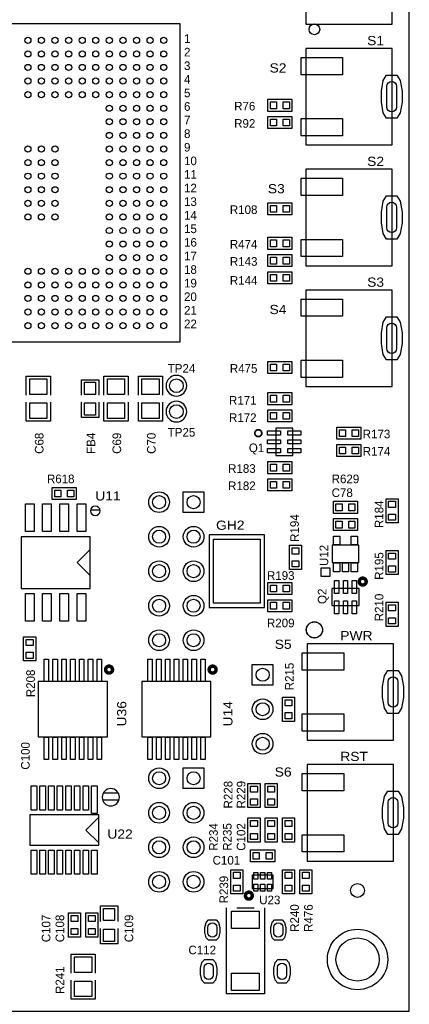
# Model space of a CAD drawing. Extents: x -13981 to 19531, y -9981 to 12034.
# Tile 7 of 16: x -1287 to 2100, y -2598 to 5961. Entities that reach past the tile are written whole.
import ezdxf

# ---------------------------------------------------------------- set-up
doc = ezdxf.new("R2010")
doc.units = 0
doc.header["$MEASUREMENT"] = 0
doc.layers.get('0').update_dxf_attribs({"color": 1, "linetype": 'CONTINUOUS'})
doc.layers.add('1', color=3, linetype='CONTINUOUS')

# ---------------------------------------------------------------- blocks, each defined once
blk = doc.blocks.new('FIGURE_CIRCLE')
blk.add_circle((0, 0), 0.5)
blk = doc.blocks.new('FIGURE_SQUARE')
blk.add_lwpolyline([(-0.5, -0.5), (-0.5, 0.5), (0.5, 0.5), (0.5, -0.5)], close=True)
blk = doc.blocks.new('FIGURE_OBLONG')
blk.add_lwpolyline([(-0.5, -0.125), (-0.5, 0.125), (-0.416, 0.375), (-0.25, 0.5), (0.25, 0.5), (0.416, 0.375), (0.5, 0.125), (0.5, -0.125), (0.416, -0.375), (0.25, -0.5), (-0.25, -0.5), (-0.416, -0.375)], close=True)

msp = doc.modelspace()

# ---------------------------------------------------------------- linework, layer by layer
at = {"layer": '1'}
for points in [[(-10500, -2658.0002), (2100, -2658.0002), (2100, 9941.9998), (-10500, 9941.9998)], [(1950, 5922.7078), (1950, 6761.2918), (1200, 6761.2918), (1200, 5922.7078)], [(106.89, 5923.8898), (-2656.89, 5923.8898), (-2656.89, 3160.1098), (106.89, 3160.1098)], [(1950, 4872.7078), (1950, 5711.2918), (1200, 5711.2918), (1200, 4872.7078)], [(870, 5269.4998), (1080, 5269.4998), (1080, 5164.4998), (870, 5164.4998)], [(1080, 5014.4998), (870, 5014.4998), (870, 5119.4998), (1080, 5119.4998)], [(1950, 3822.7078), (1950, 4661.2918), (1200, 4661.2918), (1200, 3822.7078)], [(1080, 4264.4998), (870, 4264.4998), (870, 4369.4998), (1080, 4369.4998)], [(1080, 3964.4998), (870, 3964.4998), (870, 4069.4998), (1080, 4069.4998)], [(870, 3919.4998), (1080, 3919.4998), (1080, 3814.4998), (870, 3814.4998)], [(870, 3769.4998), (1080, 3769.4998), (1080, 3664.4998), (870, 3664.4998)], [(1950, 2772.7078), (1950, 3611.2918), (1200, 3611.2918), (1200, 2772.7078)], [(1080, 2884.4998), (870, 2884.4998), (870, 2989.4998), (1080, 2989.4998)], [(1080, 2614.4998), (870, 2614.4998), (870, 2719.4998), (1080, 2719.4998)], [(870, 2569.4998), (1080, 2569.4998), (1080, 2464.4998), (870, 2464.4998)], [(1086.33, 2173.8898), (1086.33, 2410.1098), (938.67, 2410.1098), (938.67, 2173.8898)], [(1680, 2314.4998), (1470, 2314.4998), (1470, 2419.4998), (1680, 2419.4998)], [(1680, 2164.4998), (1470, 2164.4998), (1470, 2269.4998), (1680, 2269.4998)], [(1080, 2014.4998), (870, 2014.4998), (870, 2119.4998), (1080, 2119.4998)], [(1080, 1864.4998), (870, 1864.4998), (870, 1969.4998), (1080, 1969.4998)], [(-1005, 1894.4998), (-795, 1894.4998), (-795, 1789.4998), (-1005, 1789.4998)], [(1650, 1669.4998), (1440, 1669.4998), (1440, 1774.4998), (1650, 1774.4998)], [(1897.5, 1586.9998), (1897.5, 1796.9998), (2002.5, 1796.9998), (2002.5, 1586.9998)], [(1440, 1624.4998), (1650, 1624.4998), (1650, 1519.4998), (1440, 1519.4998)], [(-1275, 1466.9998), (-1275, 1016.9998), (-675, 1016.9998), (-675, 1466.9998)], [(360, 851.9998), (840, 851.9998), (840, 1481.9998), (360, 1481.9998)], [(1057.5, 1181.9998), (1057.5, 1391.9998), (1162.5, 1391.9998), (1162.5, 1181.9998)], [(1428, 1241.3998), (1662, 1241.3998), (1662, 1392.5998), (1428, 1392.5998)], [(1897.5, 1136.9998), (1897.5, 1346.9998), (2002.5, 1346.9998), (2002.5, 1136.9998)], [(1335, 1121.9998), (1335, 1196.9998), (1410, 1196.9998), (1410, 1121.9998)], [(1080, 964.4998), (870, 964.4998), (870, 1069.4998), (1080, 1069.4998)], [(1426.89, 868.1698), (1663.11, 868.1698), (1663.11, 1015.8298), (1426.89, 1015.8298)], [(1080, 814.4998), (870, 814.4998), (870, 919.4998), (1080, 919.4998)], [(1897.5, 686.9998), (1897.5, 896.9998), (2002.5, 896.9998), (2002.5, 686.9998)], [(-1147.5, 596.9998), (-1147.5, 386.9998), (-1252.5, 386.9998), (-1252.5, 596.9998)], [(1961.22, -302.2922), (1961.22, 536.2918), (1211.22, 536.2918), (1211.22, -302.2922)], [(-1125, 206.9998), (-1125, -273.0002), (-525, -273.0002), (-525, 206.9998)], [(-225, 206.9998), (-225, -273.0002), (375, -273.0002), (375, 206.9998)], [(997.5, -138.0002), (997.5, 71.9998), (1102.5, 71.9998), (1102.5, -138.0002)], [(1961.22, -1352.2922), (1961.22, -513.7082), (1211.22, -513.7082), (1211.22, -1352.2922)], [(802.5, -678.0002), (802.5, -888.0002), (697.5, -888.0002), (697.5, -678.0002)], [(847.5, -888.0002), (847.5, -678.0002), (952.5, -678.0002), (952.5, -888.0002)], [(-600, -951.9002), (-1200, -951.9002), (-1200, -1214.1002), (-600, -1214.1002)], [(697.5, -1188.0002), (697.5, -978.0002), (802.5, -978.0002), (802.5, -1188.0002)], [(847.5, -1188.0002), (847.5, -978.0002), (952.5, -978.0002), (952.5, -1188.0002)], [(1102.5, -978.0002), (1102.5, -1188.0002), (997.5, -1188.0002), (997.5, -978.0002)], [(720, -1255.5002), (930, -1255.5002), (930, -1360.5002), (720, -1360.5002)], [(652.5, -1428.0002), (652.5, -1638.0002), (547.5, -1638.0002), (547.5, -1428.0002)], [(1102.5, -1428.0002), (1102.5, -1638.0002), (997.5, -1638.0002), (997.5, -1428.0002)], [(1252.5, -1428.0002), (1252.5, -1638.0002), (1147.5, -1638.0002), (1147.5, -1428.0002)], [(736.41, -1470.9902), (913.59, -1470.9902), (913.59, -1595.0102), (736.41, -1595.0102)], [(-862.5, -2013.0002), (-862.5, -1803.0002), (-757.5, -1803.0002), (-757.5, -2013.0002)], [(-712.5, -2013.0002), (-712.5, -1803.0002), (-607.5, -1803.0002), (-607.5, -2013.0002)]]:
    msp.add_lwpolyline(points, close=True, dxfattribs=at)
for points in [[(1989.048, 5381.9998), (1989.048, 5201.9998, -1), (1905.048, 5201.9998), (1905.048, 5381.9998, -1)], [(1989.048, 4331.9998), (1989.048, 4151.9998, -1), (1905.048, 4151.9998), (1905.048, 4331.9998, -1)], [(1989.048, 3281.9998), (1989.048, 3101.9998, -1), (1905.048, 3101.9998), (1905.048, 3281.9998, -1)], [(165, 2779.4998, 1), (-15, 2779.4998, 1)], [(165, 2554.4998, 1), (-15, 2554.4998, 1)], [(-588.21, 1692.0283, 1), (-671.7624, 1692.0283, 1)], [(2000.268, 206.9998), (2000.268, 26.9998, -1), (1916.268, 26.9998), (1916.268, 206.9998, -1)], [(-420, -798.0002, 1), (-570, -798.0002, 1)], [(2000.268, -843.0002), (2000.268, -1023.0002, -1), (1916.268, -1023.0002), (1916.268, -843.0002, -1)], [(426.675, -1929.0152), (426.675, -1976.2652, -1), (349.905, -1976.2652), (349.905, -1929.0152, -1)], [(999.495, -1929.0152), (999.495, -1976.2652, -1), (922.725, -1976.2652), (922.725, -1929.0152, -1)], [(394.485, -2278.0352), (394.485, -2342.9852, -1), (317.715, -2342.9852), (317.715, -2278.0352, -1)], [(1032.285, -2278.0352), (1032.285, -2342.9852, -1), (955.515, -2342.9852), (955.515, -2278.0352, -1)]]:
    msp.add_lwpolyline(points, format="xyb", close=True, dxfattribs=at)
for points in [[(-1230, 2696.9998), (-1230, 2861.9998), (-1020, 2861.9998)], [(-1020, 2861.9998), (-1020, 2696.9998)], [(-750, 2696.9998), (-750, 2831.9998), (-600, 2831.9998), (-600, 2696.9998)], [(-555, 2696.9998), (-555, 2861.9998), (-345, 2861.9998)], [(-345, 2861.9998), (-345, 2696.9998)], [(-255, 2696.9998), (-255, 2861.9998), (-45, 2861.9998)], [(-45, 2861.9998), (-45, 2696.9998)], [(-1020, 2636.9998), (-1020, 2471.9998), (-1035, 2471.9998), (-1230, 2471.9998), (-1230, 2636.9998)], [(-600, 2636.9998), (-600, 2501.9998), (-750, 2501.9998), (-750, 2636.9998)], [(-345, 2636.9998), (-345, 2471.9998), (-360, 2471.9998), (-555, 2471.9998), (-555, 2636.9998)], [(-45, 2636.9998), (-45, 2471.9998), (-60, 2471.9998), (-255, 2471.9998), (-255, 2636.9998)], [(-670.8525, 1700.6998), (-589.1199, 1700.6998)], [(-675, 1354.4998), (-787.5, 1241.9998), (-675, 1129.4998)], [(-559.2441, -759.3002), (-430.7559, -759.3002)], [(-566.9118, -819.3002), (-423.0882, -819.3002)], [(-600, -1195.5002), (-712.5, -1083.0002), (-600, -970.5002)], [(-585, -1878.0002), (-585, -1743.0002), (-435, -1743.0002), (-435, -1878.0002)], [(840, -1758.0002), (840, -2508.0002), (510, -2508.0002), (510, -1758.0002)], [(600, -1758.0002), (750, -1758.0002)], [(-435, -1938.0002), (-435, -2073.0002), (-585, -2073.0002), (-585, -1938.0002)], [(-840, -2328.0002), (-840, -2163.0002), (-825, -2163.0002), (-630, -2163.0002), (-630, -2328.0002)], [(-840, -2553.0002), (-840, -2388.0002)], [(-630, -2388.0002), (-630, -2553.0002), (-840, -2553.0002)]]:
    msp.add_lwpolyline(points, dxfattribs=at)
for points, const_width in [([(817.515, 2366.9851, 1), (757.4844, 2366.9851, 1)], 15), ([(1725.015, 1077.0001, 1), (1664.9856, 1077.0001, 1)], 30), ([(-480, 311.9998, 1), (-540, 311.9998, 1)], 30), ([(420, 311.9998, 1), (360, 311.9998, 1)], 30), ([(735, -1653.0002, 1), (675, -1653.0002, 1)], 30)]:
    msp.add_lwpolyline(points, format="xyb", close=True, dxfattribs=dict(at, const_width=const_width))

# ---------------------------------------------------------------- block references
for name, p, xscale, yscale in [('FIGURE_CIRCLE', (1275, 5877.2398), 93, 93), ('FIGURE_CIRCLE', (1275, 5877.2398), 93, 93), ('FIGURE_CIRCLE', (-1215.93, 5782.1698), 53.16, 53.16), ('FIGURE_CIRCLE', (-1097.82, 5782.1698), 53.16, 53.16), ('FIGURE_CIRCLE', (-979.71, 5782.1698), 53.16, 53.16), ('FIGURE_CIRCLE', (-861.6, 5782.1698), 53.16, 53.16), ('FIGURE_CIRCLE', (-743.49, 5782.1698), 53.16, 53.16), ('FIGURE_CIRCLE', (-625.38, 5782.1698), 53.16, 53.16), ('FIGURE_CIRCLE', (-507.27, 5782.1698), 53.16, 53.16), ('FIGURE_CIRCLE', (-389.16, 5782.1698), 53.16, 53.16), ('FIGURE_CIRCLE', (-271.05, 5782.1698), 53.16, 53.16), ('FIGURE_CIRCLE', (-152.94, 5782.1698), 53.16, 53.16), ('FIGURE_CIRCLE', (-34.83, 5782.1698), 53.16, 53.16), ('FIGURE_CIRCLE', (-1215.93, 5664.0598), 53.16, 53.16), ('FIGURE_CIRCLE', (-1097.82, 5664.0598), 53.16, 53.16), ('FIGURE_CIRCLE', (-979.71, 5664.0598), 53.16, 53.16), ('FIGURE_CIRCLE', (-861.6, 5664.0598), 53.16, 53.16), ('FIGURE_CIRCLE', (-743.49, 5664.0598), 53.16, 53.16), ('FIGURE_CIRCLE', (-625.38, 5664.0598), 53.16, 53.16), ('FIGURE_CIRCLE', (-507.27, 5664.0598), 53.16, 53.16), ('FIGURE_CIRCLE', (-389.16, 5664.0598), 53.16, 53.16), ('FIGURE_CIRCLE', (-271.05, 5664.0598), 53.16, 53.16), ('FIGURE_CIRCLE', (-152.94, 5664.0598), 53.16, 53.16), ('FIGURE_CIRCLE', (-34.83, 5664.0598), 53.16, 53.16), ('FIGURE_CIRCLE', (-1215.93, 5545.9498), 53.16, 53.16), ('FIGURE_CIRCLE', (-1097.82, 5545.9498), 53.16, 53.16), ('FIGURE_CIRCLE', (-979.71, 5545.9498), 53.16, 53.16), ('FIGURE_CIRCLE', (-861.6, 5545.9498), 53.16, 53.16), ('FIGURE_CIRCLE', (-743.49, 5545.9498), 53.16, 53.16), ('FIGURE_CIRCLE', (-625.38, 5545.9498), 53.16, 53.16), ('FIGURE_CIRCLE', (-507.27, 5545.9498), 53.16, 53.16), ('FIGURE_CIRCLE', (-389.16, 5545.9498), 53.16, 53.16), ('FIGURE_CIRCLE', (-271.05, 5545.9498), 53.16, 53.16), ('FIGURE_CIRCLE', (-152.94, 5545.9498), 53.16, 53.16), ('FIGURE_CIRCLE', (-34.83, 5545.9498), 53.16, 53.16), ('FIGURE_SQUARE', (1338.78, 5557.7488), 360, 150), ('FIGURE_OBLONG', (1947.048, 5291.9998), 180, 375), ('FIGURE_CIRCLE', (-1215.93, 5427.8398), 53.16, 53.16), ('FIGURE_CIRCLE', (-1097.82, 5427.8398), 53.16, 53.16), ('FIGURE_CIRCLE', (-979.71, 5427.8398), 53.16, 53.16), ('FIGURE_CIRCLE', (-861.6, 5427.8398), 53.16, 53.16), ('FIGURE_CIRCLE', (-743.49, 5427.8398), 53.16, 53.16), ('FIGURE_CIRCLE', (-625.38, 5427.8398), 53.16, 53.16), ('FIGURE_CIRCLE', (-507.27, 5427.8398), 53.16, 53.16), ('FIGURE_CIRCLE', (-389.16, 5427.8398), 53.16, 53.16), ('FIGURE_CIRCLE', (-271.05, 5427.8398), 53.16, 53.16), ('FIGURE_CIRCLE', (-152.94, 5427.8398), 53.16, 53.16), ('FIGURE_CIRCLE', (-34.83, 5427.8398), 53.16, 53.16), ('FIGURE_CIRCLE', (-1215.93, 5309.7298), 53.16, 53.16), ('FIGURE_CIRCLE', (-1097.82, 5309.7298), 53.16, 53.16), ('FIGURE_CIRCLE', (-979.71, 5309.7298), 53.16, 53.16), ('FIGURE_CIRCLE', (-861.6, 5309.7298), 53.16, 53.16), ('FIGURE_CIRCLE', (-743.49, 5309.7298), 53.16, 53.16), ('FIGURE_CIRCLE', (-625.38, 5309.7298), 53.16, 53.16), ('FIGURE_CIRCLE', (-507.27, 5309.7298), 53.16, 53.16), ('FIGURE_CIRCLE', (-389.16, 5309.7298), 53.16, 53.16), ('FIGURE_CIRCLE', (-271.05, 5309.7298), 53.16, 53.16), ('FIGURE_CIRCLE', (-152.94, 5309.7298), 53.16, 53.16), ('FIGURE_CIRCLE', (-34.83, 5309.7298), 53.16, 53.16), ('FIGURE_SQUARE', (918.9, 5216.9998), 53.16, 59.07), ('FIGURE_SQUARE', (1031.1, 5216.9998), 53.16, 59.07), ('FIGURE_CIRCLE', (-507.27, 5191.6198), 53.16, 53.16), ('FIGURE_CIRCLE', (-389.16, 5191.6198), 53.16, 53.16), ('FIGURE_CIRCLE', (-271.05, 5191.6198), 53.16, 53.16), ('FIGURE_CIRCLE', (-152.94, 5191.6198), 53.16, 53.16), ('FIGURE_CIRCLE', (-34.83, 5191.6198), 53.16, 53.16), ('FIGURE_CIRCLE', (-507.27, 5073.5098), 53.16, 53.16), ('FIGURE_CIRCLE', (-389.16, 5073.5098), 53.16, 53.16), ('FIGURE_CIRCLE', (-271.05, 5073.5098), 53.16, 53.16), ('FIGURE_CIRCLE', (-152.94, 5073.5098), 53.16, 53.16), ('FIGURE_CIRCLE', (-34.83, 5073.5098), 53.16, 53.16), ('FIGURE_SQUARE', (918.9, 5066.9998), 53.16, 59.07), ('FIGURE_SQUARE', (1031.1, 5066.9998), 53.16, 59.07), ('FIGURE_SQUARE', (1338.78, 5026.2508), 360, 150), ('FIGURE_CIRCLE', (-507.27, 4955.3998), 53.16, 53.16), ('FIGURE_CIRCLE', (-389.16, 4955.3998), 53.16, 53.16), ('FIGURE_CIRCLE', (-271.05, 4955.3998), 53.16, 53.16), ('FIGURE_CIRCLE', (-152.94, 4955.3998), 53.16, 53.16), ('FIGURE_CIRCLE', (-34.83, 4955.3998), 53.16, 53.16), ('FIGURE_CIRCLE', (-1215.93, 4837.2898), 53.16, 53.16), ('FIGURE_CIRCLE', (-1097.82, 4837.2898), 53.16, 53.16), ('FIGURE_CIRCLE', (-979.71, 4837.2898), 53.16, 53.16), ('FIGURE_CIRCLE', (-507.27, 4837.2898), 53.16, 53.16), ('FIGURE_CIRCLE', (-389.16, 4837.2898), 53.16, 53.16), ('FIGURE_CIRCLE', (-271.05, 4837.2898), 53.16, 53.16), ('FIGURE_CIRCLE', (-152.94, 4837.2898), 53.16, 53.16), ('FIGURE_CIRCLE', (-34.83, 4837.2898), 53.16, 53.16), ('FIGURE_CIRCLE', (-1215.93, 4719.1798), 53.16, 53.16), ('FIGURE_CIRCLE', (-1097.82, 4719.1798), 53.16, 53.16), ('FIGURE_CIRCLE', (-979.71, 4719.1798), 53.16, 53.16), ('FIGURE_CIRCLE', (-507.27, 4719.1798), 53.16, 53.16), ('FIGURE_CIRCLE', (-389.16, 4719.1798), 53.16, 53.16), ('FIGURE_CIRCLE', (-271.05, 4719.1798), 53.16, 53.16), ('FIGURE_CIRCLE', (-152.94, 4719.1798), 53.16, 53.16), ('FIGURE_CIRCLE', (-34.83, 4719.1798), 53.16, 53.16), ('FIGURE_CIRCLE', (-1215.93, 4601.0698), 53.16, 53.16), ('FIGURE_CIRCLE', (-1097.82, 4601.0698), 53.16, 53.16), ('FIGURE_CIRCLE', (-979.71, 4601.0698), 53.16, 53.16), ('FIGURE_CIRCLE', (-507.27, 4601.0698), 53.16, 53.16), ('FIGURE_CIRCLE', (-389.16, 4601.0698), 53.16, 53.16), ('FIGURE_CIRCLE', (-271.05, 4601.0698), 53.16, 53.16), ('FIGURE_CIRCLE', (-152.94, 4601.0698), 53.16, 53.16), ('FIGURE_CIRCLE', (-34.83, 4601.0698), 53.16, 53.16), ('FIGURE_SQUARE', (1338.78, 4507.7488), 360, 150), ('FIGURE_CIRCLE', (-1215.93, 4482.9298), 53.16, 53.16), ('FIGURE_CIRCLE', (-1097.82, 4482.9298), 53.16, 53.16), ('FIGURE_CIRCLE', (-979.71, 4482.9298), 53.16, 53.16), ('FIGURE_CIRCLE', (-507.27, 4482.9298), 53.16, 53.16), ('FIGURE_CIRCLE', (-389.16, 4482.9298), 53.16, 53.16), ('FIGURE_CIRCLE', (-271.05, 4482.9298), 53.16, 53.16), ('FIGURE_CIRCLE', (-152.94, 4482.9298), 53.16, 53.16), ('FIGURE_CIRCLE', (-34.83, 4482.9298), 53.16, 53.16), ('FIGURE_CIRCLE', (-1215.93, 4364.8198), 53.16, 53.16), ('FIGURE_CIRCLE', (-1097.82, 4364.8198), 53.16, 53.16), ('FIGURE_CIRCLE', (-979.71, 4364.8198), 53.16, 53.16), ('FIGURE_CIRCLE', (-507.27, 4364.8198), 53.16, 53.16), ('FIGURE_CIRCLE', (-389.16, 4364.8198), 53.16, 53.16), ('FIGURE_CIRCLE', (-271.05, 4364.8198), 53.16, 53.16), ('FIGURE_CIRCLE', (-152.94, 4364.8198), 53.16, 53.16), ('FIGURE_CIRCLE', (-34.83, 4364.8198), 53.16, 53.16), ('FIGURE_OBLONG', (1947.048, 4241.9998), 180, 375), ('FIGURE_SQUARE', (918.9, 4316.9998), 53.16, 59.07), ('FIGURE_SQUARE', (1031.1, 4316.9998), 53.16, 59.07), ('FIGURE_CIRCLE', (-1215.93, 4246.7098), 53.16, 53.16), ('FIGURE_CIRCLE', (-1097.82, 4246.7098), 53.16, 53.16), ('FIGURE_CIRCLE', (-979.71, 4246.7098), 53.16, 53.16), ('FIGURE_CIRCLE', (-507.27, 4246.7098), 53.16, 53.16), ('FIGURE_CIRCLE', (-389.16, 4246.7098), 53.16, 53.16), ('FIGURE_CIRCLE', (-271.05, 4246.7098), 53.16, 53.16), ('FIGURE_CIRCLE', (-152.94, 4246.7098), 53.16, 53.16), ('FIGURE_CIRCLE', (-34.83, 4246.7098), 53.16, 53.16), ('FIGURE_CIRCLE', (-507.27, 4128.5998), 53.16, 53.16), ('FIGURE_CIRCLE', (-389.16, 4128.5998), 53.16, 53.16), ('FIGURE_CIRCLE', (-271.05, 4128.5998), 53.16, 53.16), ('FIGURE_CIRCLE', (-152.94, 4128.5998), 53.16, 53.16), ('FIGURE_CIRCLE', (-34.83, 4128.5998), 53.16, 53.16), ('FIGURE_CIRCLE', (-507.27, 4010.4898), 53.16, 53.16), ('FIGURE_CIRCLE', (-389.16, 4010.4898), 53.16, 53.16), ('FIGURE_CIRCLE', (-271.05, 4010.4898), 53.16, 53.16), ('FIGURE_CIRCLE', (-152.94, 4010.4898), 53.16, 53.16), ('FIGURE_CIRCLE', (-34.83, 4010.4898), 53.16, 53.16), ('FIGURE_SQUARE', (918.9, 4016.9998), 53.16, 59.07), ('FIGURE_SQUARE', (1031.1, 4016.9998), 53.16, 59.07), ('FIGURE_SQUARE', (1338.78, 3976.2508), 360, 150), ('FIGURE_CIRCLE', (-507.27, 3892.3798), 53.16, 53.16), ('FIGURE_CIRCLE', (-389.16, 3892.3798), 53.16, 53.16), ('FIGURE_CIRCLE', (-271.05, 3892.3798), 53.16, 53.16), ('FIGURE_CIRCLE', (-152.94, 3892.3798), 53.16, 53.16), ('FIGURE_CIRCLE', (-34.83, 3892.3798), 53.16, 53.16), ('FIGURE_SQUARE', (918.9, 3866.9998), 53.16, 59.07), ('FIGURE_SQUARE', (1031.1, 3866.9998), 53.16, 59.07), ('FIGURE_CIRCLE', (-1215.93, 3774.2698), 53.16, 53.16), ('FIGURE_CIRCLE', (-1097.82, 3774.2698), 53.16, 53.16), ('FIGURE_CIRCLE', (-979.71, 3774.2698), 53.16, 53.16), ('FIGURE_CIRCLE', (-861.6, 3774.2698), 53.16, 53.16), ('FIGURE_CIRCLE', (-743.49, 3774.2698), 53.16, 53.16), ('FIGURE_CIRCLE', (-625.38, 3774.2698), 53.16, 53.16), ('FIGURE_CIRCLE', (-507.27, 3774.2698), 53.16, 53.16), ('FIGURE_CIRCLE', (-389.16, 3774.2698), 53.16, 53.16), ('FIGURE_CIRCLE', (-271.05, 3774.2698), 53.16, 53.16), ('FIGURE_CIRCLE', (-152.94, 3774.2698), 53.16, 53.16), ('FIGURE_CIRCLE', (-34.83, 3774.2698), 53.16, 53.16), ('FIGURE_CIRCLE', (-1215.93, 3656.1598), 53.16, 53.16), ('FIGURE_CIRCLE', (-1097.82, 3656.1598), 53.16, 53.16), ('FIGURE_CIRCLE', (-979.71, 3656.1598), 53.16, 53.16), ('FIGURE_CIRCLE', (-861.6, 3656.1598), 53.16, 53.16), ('FIGURE_CIRCLE', (-743.49, 3656.1598), 53.16, 53.16), ('FIGURE_CIRCLE', (-625.38, 3656.1598), 53.16, 53.16), ('FIGURE_CIRCLE', (-507.27, 3656.1598), 53.16, 53.16), ('FIGURE_CIRCLE', (-389.16, 3656.1598), 53.16, 53.16), ('FIGURE_CIRCLE', (-271.05, 3656.1598), 53.16, 53.16), ('FIGURE_CIRCLE', (-152.94, 3656.1598), 53.16, 53.16), ('FIGURE_CIRCLE', (-34.83, 3656.1598), 53.16, 53.16), ('FIGURE_SQUARE', (918.9, 3716.9998), 53.16, 59.07), ('FIGURE_SQUARE', (1031.1, 3716.9998), 53.16, 59.07), ('FIGURE_CIRCLE', (-1215.93, 3538.0498), 53.16, 53.16), ('FIGURE_CIRCLE', (-1097.82, 3538.0498), 53.16, 53.16), ('FIGURE_CIRCLE', (-979.71, 3538.0498), 53.16, 53.16), ('FIGURE_CIRCLE', (-861.6, 3538.0498), 53.16, 53.16), ('FIGURE_CIRCLE', (-743.49, 3538.0498), 53.16, 53.16), ('FIGURE_CIRCLE', (-625.38, 3538.0498), 53.16, 53.16), ('FIGURE_CIRCLE', (-507.27, 3538.0498), 53.16, 53.16), ('FIGURE_CIRCLE', (-389.16, 3538.0498), 53.16, 53.16), ('FIGURE_CIRCLE', (-271.05, 3538.0498), 53.16, 53.16), ('FIGURE_CIRCLE', (-152.94, 3538.0498), 53.16, 53.16), ('FIGURE_CIRCLE', (-34.83, 3538.0498), 53.16, 53.16), ('FIGURE_SQUARE', (1338.78, 3457.7488), 360, 150), ('FIGURE_CIRCLE', (-1215.93, 3419.9398), 53.16, 53.16), ('FIGURE_CIRCLE', (-1097.82, 3419.9398), 53.16, 53.16), ('FIGURE_CIRCLE', (-979.71, 3419.9398), 53.16, 53.16), ('FIGURE_CIRCLE', (-861.6, 3419.9398), 53.16, 53.16), ('FIGURE_CIRCLE', (-743.49, 3419.9398), 53.16, 53.16), ('FIGURE_CIRCLE', (-625.38, 3419.9398), 53.16, 53.16), ('FIGURE_CIRCLE', (-507.27, 3419.9398), 53.16, 53.16), ('FIGURE_CIRCLE', (-389.16, 3419.9398), 53.16, 53.16), ('FIGURE_CIRCLE', (-271.05, 3419.9398), 53.16, 53.16), ('FIGURE_CIRCLE', (-152.94, 3419.9398), 53.16, 53.16), ('FIGURE_CIRCLE', (-34.83, 3419.9398), 53.16, 53.16), ('FIGURE_OBLONG', (1947.048, 3191.9998), 180, 375), ('FIGURE_CIRCLE', (-1215.93, 3301.8298), 53.16, 53.16), ('FIGURE_CIRCLE', (-1097.82, 3301.8298), 53.16, 53.16), ('FIGURE_CIRCLE', (-979.71, 3301.8298), 53.16, 53.16), ('FIGURE_CIRCLE', (-861.6, 3301.8298), 53.16, 53.16), ('FIGURE_CIRCLE', (-743.49, 3301.8298), 53.16, 53.16), ('FIGURE_CIRCLE', (-625.38, 3301.8298), 53.16, 53.16), ('FIGURE_CIRCLE', (-507.27, 3301.8298), 53.16, 53.16), ('FIGURE_CIRCLE', (-389.16, 3301.8298), 53.16, 53.16), ('FIGURE_CIRCLE', (-271.05, 3301.8298), 53.16, 53.16), ('FIGURE_CIRCLE', (-152.94, 3301.8298), 53.16, 53.16), ('FIGURE_CIRCLE', (-34.83, 3301.8298), 53.16, 53.16), ('FIGURE_SQUARE', (1338.78, 2926.2508), 360, 150), ('FIGURE_SQUARE', (918.9, 2936.9998), 53.16, 59.07), ('FIGURE_SQUARE', (1031.1, 2936.9998), 53.16, 59.07), ('FIGURE_SQUARE', (-1125, 2771.9998), 150, 135), ('FIGURE_SQUARE', (-450, 2771.9998), 150, 135), ('FIGURE_SQUARE', (-150, 2771.9998), 150, 135), ('FIGURE_CIRCLE', (75, 2779.4998), 120, 120), ('FIGURE_SQUARE', (-675, 2756.9998), 96, 105), ('FIGURE_SQUARE', (918.9, 2666.9998), 53.16, 59.07), ('FIGURE_SQUARE', (1031.1, 2666.9998), 53.16, 59.07), ('FIGURE_SQUARE', (-1125, 2561.9998), 150, 135), ('FIGURE_SQUARE', (-675, 2576.9998), 96, 105), ('FIGURE_SQUARE', (-450, 2561.9998), 150, 135), ('FIGURE_SQUARE', (-150, 2561.9998), 150, 135), ('FIGURE_CIRCLE', (75, 2554.4998), 120, 120), ('FIGURE_SQUARE', (918.9, 2516.9998), 53.16, 59.07), ('FIGURE_SQUARE', (1031.1, 2516.9998), 53.16, 59.07), ('FIGURE_SQUARE', (1518.9, 2366.9998), 53.16, 59.07), ('FIGURE_SQUARE', (1631.1, 2366.9998), 53.16, 59.07), ('FIGURE_SQUARE', (923.91, 2368.7698), 112.2, 36), ('FIGURE_SQUARE', (1101.09, 2368.7698), 112.2, 36), ('FIGURE_SQUARE', (923.91, 2291.9998), 112.2, 36), ('FIGURE_SQUARE', (923.91, 2215.2298), 112.2, 36), ('FIGURE_SQUARE', (1101.09, 2291.9998), 112.2, 36), ('FIGURE_SQUARE', (1101.09, 2215.2298), 112.2, 36), ('FIGURE_SQUARE', (1518.9, 2216.9998), 53.16, 59.07), ('FIGURE_SQUARE', (1631.1, 2216.9998), 53.16, 59.07), ('FIGURE_SQUARE', (918.9, 2066.9998), 53.16, 59.07), ('FIGURE_SQUARE', (1031.1, 2066.9998), 53.16, 59.07), ('FIGURE_SQUARE', (918.9, 1916.9998), 53.16, 59.07), ('FIGURE_SQUARE', (1031.1, 1916.9998), 53.16, 59.07), ('FIGURE_SQUARE', (-956.1, 1841.9998), 53.16, 59.07), ('FIGURE_SQUARE', (-843.9, 1841.9998), 53.16, 59.07), ('FIGURE_CIRCLE', (-75, 1766.9998), 180, 180), ('FIGURE_CIRCLE', (-75, 1766.9998), 114, 114), ('FIGURE_SQUARE', (225, 1766.9998), 180, 180), ('FIGURE_CIRCLE', (225, 1766.9998), 114, 114), ('FIGURE_SQUARE', (-1200, 1631.9998), 75, 240), ('FIGURE_SQUARE', (-1050, 1631.9998), 75, 240), ('FIGURE_SQUARE', (-900, 1631.9998), 75, 240), ('FIGURE_SQUARE', (-750, 1631.9998), 75, 240), ('FIGURE_SQUARE', (1488.9, 1721.9998), 53.16, 59.07), ('FIGURE_SQUARE', (1601.1, 1721.9998), 53.16, 59.07), ('FIGURE_SQUARE', (1950, 1748.0998), 59.07, 53.16), ('FIGURE_SQUARE', (1950, 1635.8998), 59.07, 53.16), ('FIGURE_CIRCLE', (-75, 1466.9998), 180, 180), ('FIGURE_CIRCLE', (225, 1466.9998), 180, 180), ('FIGURE_SQUARE', (1488.9, 1571.9998), 53.16, 59.07), ('FIGURE_SQUARE', (1601.1, 1571.9998), 53.16, 59.07), ('FIGURE_CIRCLE', (-75, 1466.9998), 114, 114), ('FIGURE_CIRCLE', (225, 1466.9998), 114, 114), ('FIGURE_SQUARE', (1468.2, 1433.9998), 54.3, 78), ('FIGURE_SQUARE', (1621.8, 1433.9998), 54.3, 78), ('FIGURE_SQUARE', (600, 1166.9998), 405, 555), ('FIGURE_SQUARE', (1110, 1343.0998), 59.07, 53.16), ('FIGURE_SQUARE', (1950, 1298.0998), 59.07, 53.16), ('FIGURE_CIRCLE', (-75, 1166.9998), 180, 180), ('FIGURE_CIRCLE', (-75, 1166.9998), 114, 114), ('FIGURE_CIRCLE', (225, 1166.9998), 180, 180), ('FIGURE_CIRCLE', (225, 1166.9998), 114, 114), ('FIGURE_SQUARE', (1110, 1230.8998), 59.07, 53.16), ('FIGURE_SQUARE', (1468.2, 1199.9998), 54.3, 78), ('FIGURE_SQUARE', (1545, 1199.9998), 54.3, 78), ('FIGURE_SQUARE', (1621.8, 1199.9998), 54.3, 78), ('FIGURE_SQUARE', (1950, 1185.8998), 59.07, 53.16), ('FIGURE_SQUARE', (918.9, 1016.9998), 53.16, 59.07), ('FIGURE_SQUARE', (1031.1, 1016.9998), 53.16, 59.07), ('FIGURE_SQUARE', (1468.23, 1030.5898), 36, 112.2), ('FIGURE_SQUARE', (1545, 1030.5898), 36, 112.2), ('FIGURE_SQUARE', (1621.77, 1030.5898), 36, 112.2), ('FIGURE_SQUARE', (-1200, 851.9998), 75, 240), ('FIGURE_SQUARE', (-1050, 851.9998), 75, 240), ('FIGURE_SQUARE', (-900, 851.9998), 75, 240), ('FIGURE_SQUARE', (-750, 851.9998), 75, 240), ('FIGURE_CIRCLE', (-75, 866.9998), 180, 180), ('FIGURE_CIRCLE', (225, 866.9998), 180, 180), ('FIGURE_CIRCLE', (-75, 866.9998), 114, 114), ('FIGURE_CIRCLE', (225, 866.9998), 114, 114), ('FIGURE_SQUARE', (918.9, 866.9998), 53.16, 59.07), ('FIGURE_SQUARE', (1031.1, 866.9998), 53.16, 59.07), ('FIGURE_SQUARE', (1468.23, 853.4098), 36, 112.2), ('FIGURE_SQUARE', (1545, 853.4098), 36, 112.2), ('FIGURE_SQUARE', (1621.77, 853.4098), 36, 112.2), ('FIGURE_SQUARE', (1950, 848.0998), 59.07, 53.16), ('FIGURE_CIRCLE', (1275, 656.7598), 141, 141), ('FIGURE_CIRCLE', (1275, 656.7598), 138, 138), ('FIGURE_SQUARE', (1950, 735.8998), 59.07, 53.16), ('FIGURE_CIRCLE', (-75, 566.9998), 180, 180), ('FIGURE_CIRCLE', (-75, 566.9998), 114, 114), ('FIGURE_CIRCLE', (225, 566.9998), 180, 180), ('FIGURE_CIRCLE', (225, 566.9998), 114, 114), ('FIGURE_SQUARE', (-1200, 548.0998), 59.07, 53.16), ('FIGURE_SQUARE', (-1200, 435.8998), 59.07, 53.16), ('FIGURE_SQUARE', (1350, 382.7488), 360, 150), ('FIGURE_SQUARE', (-1054.8, 305.9998), 39, 195), ('FIGURE_SQUARE', (-978, 305.9998), 39, 195), ('FIGURE_SQUARE', (-901.2, 305.9998), 39, 195), ('FIGURE_SQUARE', (-824.4, 305.9998), 39, 195), ('FIGURE_SQUARE', (-747.6, 305.9998), 39, 195), ('FIGURE_SQUARE', (-670.8, 305.9998), 39, 195), ('FIGURE_SQUARE', (-594, 305.9998), 39, 195), ('FIGURE_SQUARE', (-154.8, 305.9998), 39, 195), ('FIGURE_SQUARE', (-78, 305.9998), 39, 195), ('FIGURE_SQUARE', (-1.2, 305.9998), 39, 195), ('FIGURE_SQUARE', (75.6, 305.9998), 39, 195), ('FIGURE_SQUARE', (152.4, 305.9998), 39, 195), ('FIGURE_SQUARE', (229.2, 305.9998), 39, 195), ('FIGURE_SQUARE', (306, 305.9998), 39, 195), ('FIGURE_SQUARE', (825, 266.9998), 180, 180), ('FIGURE_CIRCLE', (825, 266.9998), 114, 114), ('FIGURE_OBLONG', (1958.268, 116.9998), 180, 375), ('FIGURE_CIRCLE', (825, -33.0002), 180, 180), ('FIGURE_CIRCLE', (825, -33.0002), 114, 114), ('FIGURE_SQUARE', (1050, 23.0998), 59.07, 53.16), ('FIGURE_SQUARE', (1050, -89.1002), 59.07, 53.16), ('FIGURE_SQUARE', (1350, -148.7492), 360, 150), ('FIGURE_CIRCLE', (825, -333.0002), 180, 180), ('FIGURE_SQUARE', (-1054.8, -372.0002), 39, 195), ('FIGURE_SQUARE', (-978, -372.0002), 39, 195), ('FIGURE_SQUARE', (-901.2, -372.0002), 39, 195), ('FIGURE_SQUARE', (-824.4, -372.0002), 39, 195), ('FIGURE_SQUARE', (-747.6, -372.0002), 39, 195), ('FIGURE_SQUARE', (-670.8, -372.0002), 39, 195), ('FIGURE_SQUARE', (-594, -372.0002), 39, 195), ('FIGURE_SQUARE', (-154.8, -372.0002), 39, 195), ('FIGURE_SQUARE', (-78, -372.0002), 39, 195), ('FIGURE_SQUARE', (-1.2, -372.0002), 39, 195), ('FIGURE_SQUARE', (75.6, -372.0002), 39, 195), ('FIGURE_SQUARE', (152.4, -372.0002), 39, 195), ('FIGURE_SQUARE', (229.2, -372.0002), 39, 195), ('FIGURE_SQUARE', (306, -372.0002), 39, 195), ('FIGURE_CIRCLE', (825, -333.0002), 114, 114), ('FIGURE_CIRCLE', (-75, -633.0002), 180, 180), ('FIGURE_CIRCLE', (-75, -633.0002), 114, 114), ('FIGURE_SQUARE', (225, -633.0002), 180, 180), ('FIGURE_CIRCLE', (225, -633.0002), 114, 114), ('FIGURE_SQUARE', (1350, -667.2512), 360, 150), ('FIGURE_SQUARE', (-1162.5, -804.0002), 48, 210), ('FIGURE_SQUARE', (-1087.5, -804.0002), 48, 210), ('FIGURE_SQUARE', (-1012.5, -804.0002), 48, 210), ('FIGURE_SQUARE', (-937.5, -804.0002), 48, 210), ('FIGURE_SQUARE', (-862.5, -804.0002), 48, 210), ('FIGURE_SQUARE', (-787.5, -804.0002), 48, 210), ('FIGURE_SQUARE', (-712.5, -804.0002), 48, 210), ('FIGURE_SQUARE', (-637.5, -819.0002), 48, 240), ('FIGURE_SQUARE', (750, -726.9002), 59.07, 53.16), ('FIGURE_SQUARE', (900, -726.9002), 59.07, 53.16), ('FIGURE_OBLONG', (1958.268, -933.0002), 180, 375), ('FIGURE_CIRCLE', (-75, -933.0002), 180, 180), ('FIGURE_CIRCLE', (225, -933.0002), 180, 180), ('FIGURE_SQUARE', (750, -839.1002), 59.07, 53.16), ('FIGURE_SQUARE', (900, -839.1002), 59.07, 53.16), ('FIGURE_CIRCLE', (-75, -933.0002), 114, 114), ('FIGURE_CIRCLE', (225, -933.0002), 114, 114), ('FIGURE_SQUARE', (750, -1026.9002), 59.07, 53.16), ('FIGURE_SQUARE', (900, -1026.9002), 59.07, 53.16), ('FIGURE_SQUARE', (1050, -1026.9002), 59.07, 53.16), ('FIGURE_SQUARE', (750, -1139.1002), 59.07, 53.16), ('FIGURE_SQUARE', (900, -1139.1002), 59.07, 53.16), ('FIGURE_SQUARE', (1050, -1139.1002), 59.07, 53.16), ('FIGURE_CIRCLE', (-75, -1233.0002), 180, 180), ('FIGURE_CIRCLE', (-75, -1233.0002), 114, 114), ('FIGURE_CIRCLE', (225, -1233.0002), 180, 180), ('FIGURE_CIRCLE', (225, -1233.0002), 114, 114), ('FIGURE_SQUARE', (1350, -1198.7492), 360, 150), ('FIGURE_SQUARE', (-1162.5, -1362.0002), 48, 210), ('FIGURE_SQUARE', (-1087.5, -1362.0002), 48, 210), ('FIGURE_SQUARE', (-1012.5, -1362.0002), 48, 210), ('FIGURE_SQUARE', (-937.5, -1362.0002), 48, 210), ('FIGURE_SQUARE', (-862.5, -1362.0002), 48, 210), ('FIGURE_SQUARE', (-787.5, -1362.0002), 48, 210), ('FIGURE_SQUARE', (-712.5, -1362.0002), 48, 210), ('FIGURE_SQUARE', (-637.5, -1362.0002), 48, 210), ('FIGURE_SQUARE', (768.9, -1308.0002), 53.16, 59.07), ('FIGURE_SQUARE', (881.1, -1308.0002), 53.16, 59.07), ('FIGURE_CIRCLE', (-75, -1533.0002), 180, 180), ('FIGURE_CIRCLE', (225, -1533.0002), 180, 180), ('FIGURE_SQUARE', (600, -1476.9002), 59.07, 53.16), ('FIGURE_SQUARE', (765.96, -1481.1602), 36, 60), ('FIGURE_SQUARE', (825, -1481.1602), 36, 60), ('FIGURE_SQUARE', (884.04, -1481.1602), 36, 60), ('FIGURE_SQUARE', (1050, -1476.9002), 59.07, 53.16), ('FIGURE_SQUARE', (1200, -1476.9002), 59.07, 53.16), ('FIGURE_CIRCLE', (-75, -1533.0002), 114, 114), ('FIGURE_CIRCLE', (225, -1533.0002), 114, 114), ('FIGURE_SQUARE', (600, -1589.1002), 59.07, 53.16), ('FIGURE_SQUARE', (765.96, -1584.8402), 36, 60), ('FIGURE_SQUARE', (825, -1584.8402), 36, 60), ('FIGURE_SQUARE', (884.04, -1584.8402), 36, 60), ('FIGURE_SQUARE', (1050, -1589.1002), 59.07, 53.16), ('FIGURE_SQUARE', (1200, -1589.1002), 59.07, 53.16), ('FIGURE_CIRCLE', (1650, -1608.0002), 120, 120), ('FIGURE_SQUARE', (-510, -1818.0002), 96, 105), ('FIGURE_SQUARE', (675, -1863.0002), 240, 150), ('FIGURE_SQUARE', (-810, -1851.9002), 59.07, 53.16), ('FIGURE_SQUARE', (-660, -1851.9002), 59.07, 53.16), ('FIGURE_OBLONG', (388.29, -1952.6402), 129.93, 177.18), ('FIGURE_OBLONG', (961.11, -1952.6402), 129.93, 177.18), ('FIGURE_SQUARE', (-810, -1964.1002), 59.07, 53.16), ('FIGURE_SQUARE', (-660, -1964.1002), 59.07, 53.16), ('FIGURE_SQUARE', (-510, -1998.0002), 96, 105), ('FIGURE_CIRCLE', (1650, -2208.0002), 525, 525), ('FIGURE_CIRCLE', (1650, -2208.0002), 375, 375), ('FIGURE_SQUARE', (-735, -2253.0002), 150, 135), ('FIGURE_OBLONG', (356.1, -2310.5102), 141.72, 206.7), ('FIGURE_OBLONG', (993.9, -2310.5102), 141.72, 206.7), ('FIGURE_SQUARE', (-735, -2463.0002), 150, 135), ('FIGURE_SQUARE', (675, -2403.0002), 240, 150)]:
    msp.add_blockref(name, p, dxfattribs=dict(at, xscale=xscale, yscale=yscale))

# ---------------------------------------------------------------- texts
for s, p in [('1', (141.51, 5759.6698)), ('2', (141.51, 5641.5598)), ('3', (141.51, 5523.4498)), ('4', (141.51, 5405.3398)), ('5', (141.51, 5287.2298)), ('6', (141.51, 5169.1198)), ('R76', (577.5, 5171.9998)), ('7', (141.51, 5051.0098)), ('R92', (577.5, 5021.9998)), ('8', (141.51, 4932.8998)), ('9', (141.51, 4814.7898)), ('10', (141.51, 4696.6798)), ('11', (141.51, 4578.5698)), ('12', (141.51, 4460.4298)), ('13', (141.51, 4342.3198)), ('14', (141.51, 4224.2098)), ('R108', (540, 4271.9998)), ('15', (141.51, 4106.0998)), ('16', (141.51, 3987.9898)), ('R474', (540, 3971.9998)), ('17', (141.51, 3869.8798)), ('R143', (540, 3821.9998)), ('18', (141.51, 3751.7698)), ('19', (141.51, 3633.6598)), ('R144', (540, 3656.9998)), ('20', (141.51, 3515.5498)), ('21', (141.51, 3397.4398)), ('22', (141.51, 3279.3298)), ('TP24', (0, 2891.9998)), ('R475', (540, 2891.9998)), ('R171', (532.5, 2614.4998)), ('R172', (532.5, 2464.4998)), ('TP25', (0, 2336.9998)), ('R173', (1695, 2321.9998)), ('Q1', (705, 2201.9998)), ('R174', (1695, 2171.9998)), ('R183', (525, 2021.9998)), ('R618', (-1050, 1931.9998)), ('R629', (1425, 1931.9998)), ('R182', (525, 1871.9998)), ('C78', (1425, 1811.9998)), ('R193', (862.5, 1091.9998)), ('R209', (862.5, 679.4998)), ('C101', (390, -1383.0002)), ('U23', (795, -1728.0002)), ('C112', (180, -2163.0002))]:
    msp.add_text(s, height=75, dxfattribs=at).set_placement(p)
at = {"layer": '1', "width": 1.125}
for s, p in [('S1', (1733.445, 5739.6958)), ('S2', (885, 5501.9998)), ('S2', (1733.445, 4689.6958)), ('S3', (870, 4451.9998)), ('S3', (1733.445, 3639.6958)), ('S4', (885, 3401.9998)), ('U11', (-630, 1781.9998)), ('GH2', (420, 1526.9998)), ('PWR', (1500, 566.9998)), ('S5', (930, 491.9998)), ('RST', (1500, -483.0002)), ('S6', (930, -618.0002)), ('U22', (-525, -1158.0002))]:
    msp.add_text(s, height=80, dxfattribs=at).set_placement(p)
at = {"layer": '1'}
for s, p in [('C68', (-1080, 2186.9998)), ('FB4', (-630, 2186.9998)), ('C69', (-405, 2186.9998)), ('C70', (-105, 2186.9998)), ('R184', (1875, 1541.9998)), ('R194', (1140, 1421.9998)), ('U12', (1395, 1211.9998)), ('R195', (1875, 1091.9998)), ('Q2', (1380, 881.9998)), ('R210', (1875, 731.9998)), ('R215', (1095, 131.9998)), ('R208', (-1155, 71.9998)), ('C100', (-1200, -558.0002)), ('R228', (562.5, -895.5002)), ('R229', (675, -895.5002)), ('R234', (435, -1263.0002)), ('R235', (555, -1263.0002)), ('C102', (675, -1263.0002)), ('R239', (525, -1720.5002)), ('R240', (1140, -1968.0002)), ('R476', (1260, -1968.0002)), ('C107', (-1020, -2058.0002)), ('C108', (-900, -2058.0002)), ('C109', (-300, -2058.0002)), ('R241', (-900, -2508.0002))]:
    msp.add_text(s, height=75, rotation=90, dxfattribs=at).set_placement(p)
at = {"layer": '1', "width": 1.125}
for s, p in [('U36', (-360, -183.0002)), ('U14', (562.5, -183.0002))]:
    msp.add_text(s, height=80, rotation=90, dxfattribs=at).set_placement(p)

doc.saveas('drawing.dxf')
